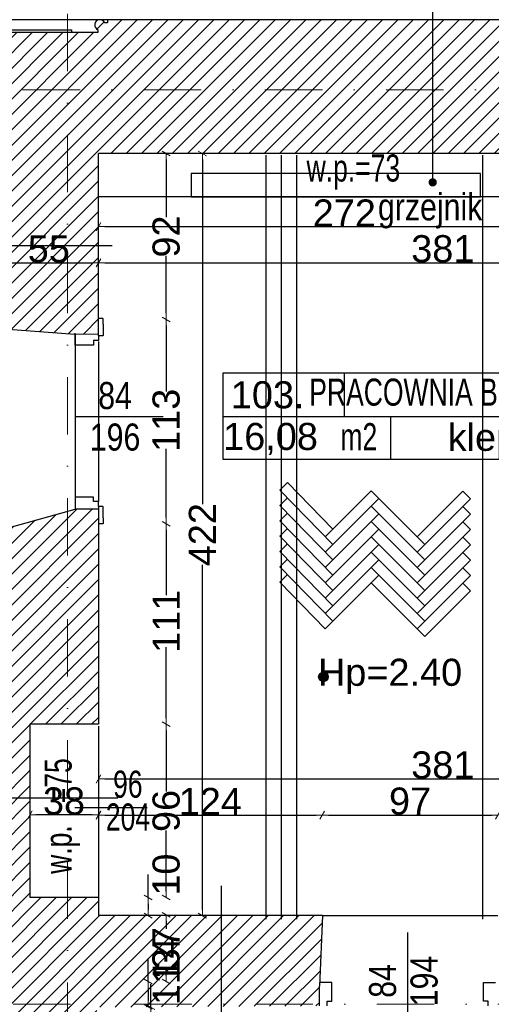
# Model space of a CAD drawing. Header units: millimetres. Extents: x 75999 to 132160, y -108895 to -89040.
# Tile 58 of 61: x 113698 to 116307, y -98484 to -93032. Entities that reach past the tile are written whole.
import ezdxf

# ---------------------------------------------------------------- set-up
doc = ezdxf.new("R2010")
doc.units = ezdxf.units.MM
doc.header["$MEASUREMENT"] = 0
doc.linetypes.add('Dot & Dashed', pattern=[670.277762, 317.5, -176.388889, 0, -176.388874])
for name, color, linetype in [('A-DRZWI', 7, 'Continuous'), ('A-OPISY-2', 7, 'Continuous'), ('A-OPISY-3', 7, 'Continuous'), ('A-WYSOKOSCI', 7, 'Continuous'), ('belki nad', 7, 'Continuous'), ('CO TO JEST', 7, 'Continuous'), ('DIM MALY', 7, 'Continuous'), ('Drawing & Figure', 7, 'Continuous'), ('DRZWI', 7, 'Continuous'), ('linia nadproza', 7, 'Continuous'), ('Nowe_00 ZMIANY', 7, 'Continuous'), ('Nowe_Annotation - Text', 7, 'Continuous'), ('Nowe_GRZEJNIK', 7, 'Continuous'), ('OKNO_DETAL', 7, 'Continuous'), ('opisy inne', 7, 'Continuous'), ('OSIE', 7, 'Continuous'), ('PARAPET', 7, 'Continuous'), ('podciagi', 7, 'Continuous'), ('POSADZKI', 7, 'Continuous'), ('SCIANY_KONSTR', 7, 'Continuous'), ('Structural - Bearing', 7, 'Continuous'), ('Structural - Grid', 7, 'Continuous')]:
    doc.layers.add(name, color=color, linetype=linetype)
doc.styles.add('STYL_AUTOMATYCZNY_1', font='arial.ttf')
doc.styles.add('STYL_AUTOMATYCZNY_2', font='arial.ttf')
doc.styles.add('STYL_AUTOMATYCZNY_4', font='arial.ttf', dxfattribs={"width": 0.8})
doc.styles.add('STYL_AUTOMATYCZNY_5', font='arial.ttf', dxfattribs={"width": 0.7})
doc.styles.add('STYL_AUTOMATYCZNY_7', font='arial.ttf', dxfattribs={"width": 0.8})
doc.dimstyles.new('STYL_AUTOMATYCZNY__3', dxfattribs={"dimtxt": 150, "dimasz": 34.231941, "dimexe": 0.18, "dimexo": 0.0625, "dimgap": 0, "dimtad": 1, "dimtih": 1, "dimtoh": 1, "dimdec": 0, "dimlfac": 0.1, "dimzin": 0, "dimdsep": 46, "dimtxsty": 'STYL_AUTOMATYCZNY_2', "dimblk": 'ARROWHEAD_2', "dimblk1": 'ARROWHEAD_2', "dimblk2": 'ARROWHEAD_2', "dimcen": 0.09, "dimse1": 1, "dimse2": 1, "dimclrd": 5, "dimclre": 5, "dimclrt": 1, "dimadec": 0, "dimazin": 0, "dimtfac": 1, "dimtdec": 4, "dimtmove": 0, "dimatfit": 3, "dimfxl": 0, "dimtolj": 1, "dimtzin": 0, "dimarcsym": 0})
doc.dimstyles.new('STYL_AUTOMATYCZNY__4', dxfattribs={"dimtxt": 150, "dimasz": 34.231941, "dimexe": 0.18, "dimexo": 0.0625, "dimgap": 0, "dimtad": 1, "dimdec": 0, "dimlfac": 0.1, "dimzin": 0, "dimdsep": 46, "dimtxsty": 'STYL_AUTOMATYCZNY_2', "dimblk": 'ARROWHEAD_2', "dimblk1": 'ARROWHEAD_2', "dimblk2": 'ARROWHEAD_2', "dimcen": 0.09, "dimse1": 1, "dimse2": 1, "dimclrd": 5, "dimclre": 5, "dimclrt": 1, "dimadec": 0, "dimazin": 0, "dimtfac": 1, "dimtdec": 4, "dimtmove": 0, "dimatfit": 3, "dimfxl": 0, "dimtolj": 1, "dimtzin": 0, "dimarcsym": 0})
doc.dimstyles.new('STYL_AUTOMATYCZNY__7', dxfattribs={"dimtxt": 0.18, "dimasz": 91.2, "dimexe": 0.18, "dimexo": 0.0625, "dimgap": 0, "dimtad": 0, "dimtih": 1, "dimtoh": 1, "dimdec": 4, "dimzin": 0, "dimdsep": 46, "dimcen": 0.09, "dimadec": 0, "dimazin": 0, "dimtfac": 1, "dimtdec": 4, "dimtmove": 0, "dimatfit": 3, "dimldrblk": 'ARROWHEAD_11', "dimfxl": 0, "dimtolj": 1, "dimtzin": 0, "dimarcsym": 0})
pattern_1 = [(45, (0, 0), (-42.426407, 42.426407), [])]

# ---------------------------------------------------------------- blocks, each defined once
blk = doc.blocks.new('ARROWHEAD_2')
at = {"color": 0, "linetype": 'Continuous', "lineweight": 0}
for p, q in [((0, 0), (-1, 0)), ((-0.38, -0.66), (0.38, 0.66))]:
    blk.add_line(p, q, dxfattribs=at)
blk = doc.blocks.new('*D26')
at = {"layer": 'Defpoints', "color": 0}
for p in [(116344.1, -97436), (115371.8, -97706), (116344.1, -97706)]:
    blk.add_point(p, dxfattribs=at)
at = {"layer": 'DIM MALY', "color": 5, "lineweight": -2}
blk.add_line((115406, -97436), (116309.9, -97436), dxfattribs=at)
at = {"layer": 'DIM MALY', "color": 5, "lineweight": -2, "xscale": 34.23194115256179, "yscale": 34.23194115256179, "zscale": 34.23194115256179, "rotation": 180}
blk.add_blockref('ARROWHEAD_2', (115371.8, -97436), dxfattribs=at)
at = {"layer": 'DIM MALY', "color": 5, "lineweight": -2, "xscale": 34.23194115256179, "yscale": 34.23194115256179, "zscale": 34.23194115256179}
blk.add_blockref('ARROWHEAD_2', (116344.1, -97436), dxfattribs=at)
at = {"layer": 'DIM MALY', "color": 1, "insert": (115857.7, -97359.4), "char_height": 150, "attachment_point": 5, "style": 'STYL_AUTOMATYCZNY_2'}
blk.add_mtext('\\A1;97', dxfattribs=at)
blk = doc.blocks.new('*D29')
at = {"layer": 'Defpoints', "color": 0}
for p in [(115371.8, -97436), (114134.1, -97606), (115371.8, -97706)]:
    blk.add_point(p, dxfattribs=at)
at = {"layer": 'DIM MALY', "color": 5, "lineweight": -2}
blk.add_line((114168.4, -97436), (115337.6, -97436), dxfattribs=at)
at = {"layer": 'DIM MALY', "color": 5, "lineweight": -2, "xscale": 34.23194115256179, "yscale": 34.23194115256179, "zscale": 34.23194115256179, "rotation": 180}
blk.add_blockref('ARROWHEAD_2', (114134.1, -97436), dxfattribs=at)
at = {"layer": 'DIM MALY', "color": 5, "lineweight": -2, "xscale": 34.23194115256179, "yscale": 34.23194115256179, "zscale": 34.23194115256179}
blk.add_blockref('ARROWHEAD_2', (115371.8, -97436), dxfattribs=at)
at = {"layer": 'DIM MALY', "color": 1, "insert": (114752.6, -97360.7), "char_height": 150, "attachment_point": 5, "style": 'STYL_AUTOMATYCZNY_2'}
blk.add_mtext('\\A1;124', dxfattribs=at)
blk = doc.blocks.new('*D30')
at = {"layer": 'Defpoints', "color": 0}
for p in [(116344.1, -97436), (115371.8, -97706), (116344.1, -97706)]:
    blk.add_point(p, dxfattribs=at)
at = {"layer": 'DIM MALY', "color": 5, "lineweight": -2}
blk.add_line((115406, -97436), (116309.9, -97436), dxfattribs=at)
at = {"layer": 'DIM MALY', "color": 5, "lineweight": -2, "xscale": 34.23194115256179, "yscale": 34.23194115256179, "zscale": 34.23194115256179, "rotation": 180}
blk.add_blockref('ARROWHEAD_2', (115371.8, -97436), dxfattribs=at)
at = {"layer": 'DIM MALY', "color": 5, "lineweight": -2, "xscale": 34.23194115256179, "yscale": 34.23194115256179, "zscale": 34.23194115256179}
blk.add_blockref('ARROWHEAD_2', (116344.1, -97436), dxfattribs=at)
at = {"layer": 'DIM MALY', "color": 1, "insert": (115857.7, -97359.4), "char_height": 150, "attachment_point": 5, "style": 'STYL_AUTOMATYCZNY_2'}
blk.add_mtext('\\A1;97', dxfattribs=at)
blk = doc.blocks.new('*D33')
at = {"layer": 'Defpoints', "color": 0}
for p in [(114247, -97892.9), (114359.7, -97992.8), (114408.7, -97992.8)]:
    blk.add_point(p, dxfattribs=at)
at = {"layer": 'DIM MALY', "color": 5, "lineweight": -2}
for p, q in [((114408.7, -97892.9), (114408.7, -97765.7)), ((114408.7, -97927.1), (114408.7, -97958.6))]:
    blk.add_line(p, q, dxfattribs=at)
at = {"layer": 'DIM MALY', "color": 5, "lineweight": -2, "xscale": 34.23194115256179, "yscale": 34.23194115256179, "zscale": 34.23194115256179}
for p, rotation in [((114408.7, -97892.9), 90), ((114408.7, -97992.8), 270)]:
    blk.add_blockref('ARROWHEAD_2', p, dxfattribs=dict(at, rotation=rotation))
at = {"layer": 'DIM MALY', "color": 1, "insert": (114508.8, -97765.7), "char_height": 150, "attachment_point": 5, "rotation": 90, "style": 'STYL_AUTOMATYCZNY_2'}
blk.add_mtext('\\A1;10', dxfattribs=at)
blk = doc.blocks.new('*D34')
at = {"layer": 'Defpoints', "color": 0}
for p in [(114249.7, -96932.9), (114508.8, -96932.9), (114359.7, -97892.9)]:
    blk.add_point(p, dxfattribs=at)
at = {"layer": 'DIM MALY', "color": 5, "lineweight": -2}
for p, q in [((114508.8, -96967.1), (114508.8, -97305.7)), ((114508.8, -97858.6), (114508.8, -97520.5))]:
    blk.add_line(p, q, dxfattribs=at)
at = {"layer": 'DIM MALY', "color": 5, "lineweight": -2, "xscale": 34.23194115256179, "yscale": 34.23194115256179, "zscale": 34.23194115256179}
for p, rotation in [((114508.8, -96932.9), 90), ((114508.8, -97892.9), 270)]:
    blk.add_blockref('ARROWHEAD_2', p, dxfattribs=dict(at, rotation=rotation))
at = {"layer": 'DIM MALY', "color": 1, "insert": (114508.8, -97413.1), "char_height": 150, "attachment_point": 5, "rotation": 90, "style": 'STYL_AUTOMATYCZNY_2'}
blk.add_mtext('\\A1;96', dxfattribs=at)
blk = doc.blocks.new('*D35')
at = {"layer": 'Defpoints', "color": 0}
for p in [(113753.4, -97435.3), (113753.4, -97540.5), (114133.4, -97635.3)]:
    blk.add_point(p, dxfattribs=at)
at = {"layer": 'DIM MALY', "color": 5, "lineweight": -2}
blk.add_line((114099.2, -97435.3), (113787.7, -97435.3), dxfattribs=at)
at = {"layer": 'DIM MALY', "color": 5, "lineweight": -2, "xscale": 34.23194115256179, "yscale": 34.23194115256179, "zscale": 34.23194115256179, "rotation": 180}
blk.add_blockref('ARROWHEAD_2', (113753.4, -97435.3), dxfattribs=at)
at = {"layer": 'DIM MALY', "color": 5, "lineweight": -2, "xscale": 34.23194115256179, "yscale": 34.23194115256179, "zscale": 34.23194115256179}
blk.add_blockref('ARROWHEAD_2', (114133.4, -97435.3), dxfattribs=at)
at = {"layer": 'DIM MALY', "color": 1, "insert": (113943.2, -97358.7), "char_height": 150, "attachment_point": 5, "style": 'STYL_AUTOMATYCZNY_2'}
blk.add_mtext('\\A1;38', dxfattribs=at)
blk = doc.blocks.new('*D41')
at = {"layer": 'Defpoints', "color": 0}
for p in [(114676.7, -97987.6), (114508.2, -98357.6), (114834.7, -98357.6)]:
    blk.add_point(p, dxfattribs=at)
at = {"layer": 'DIM MALY', "color": 5, "lineweight": -2}
for p, q in [((114508.2, -98021.8), (114508.2, -98065.4)), ((114508.2, -98323.3), (114508.2, -98280.2))]:
    blk.add_line(p, q, dxfattribs=at)
at = {"layer": 'DIM MALY', "color": 5, "lineweight": -2, "xscale": 34.23194115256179, "yscale": 34.23194115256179, "zscale": 34.23194115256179}
for p, rotation in [((114508.2, -97987.6), 90), ((114508.2, -98357.6), 270)]:
    blk.add_blockref('ARROWHEAD_2', p, dxfattribs=dict(at, rotation=rotation))
at = {"layer": 'DIM MALY', "color": 1, "insert": (114508.2, -98172.8), "char_height": 150, "attachment_point": 5, "rotation": 90, "style": 'STYL_AUTOMATYCZNY_2'}
blk.add_mtext('\\A1;37', dxfattribs=at)
blk = doc.blocks.new('*D42')
at = {"layer": 'Defpoints', "color": 0}
for p in [(114937.5, -98357.6), (114408.6, -98497.6), (114613.7, -98497.6)]:
    blk.add_point(p, dxfattribs=at)
at = {"layer": 'DIM MALY', "color": 5, "lineweight": -2}
for p, q in [((114408.6, -98357.6), (114408.6, -98230.4)), ((114408.6, -98391.8), (114408.6, -98463.3))]:
    blk.add_line(p, q, dxfattribs=at)
at = {"layer": 'DIM MALY', "color": 5, "lineweight": -2, "xscale": 34.23194115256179, "yscale": 34.23194115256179, "zscale": 34.23194115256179}
for p, rotation in [((114408.6, -98357.6), 90), ((114408.6, -98497.6), 270)]:
    blk.add_blockref('ARROWHEAD_2', p, dxfattribs=dict(at, rotation=rotation))
at = {"layer": 'DIM MALY', "color": 1, "insert": (114508.7, -98230.4), "char_height": 150, "attachment_point": 5, "rotation": 90, "style": 'STYL_AUTOMATYCZNY_2'}
blk.add_mtext('\\A1;14', dxfattribs=at)
blk = doc.blocks.new('*D50')
at = {"layer": 'Defpoints', "color": 0}
for p in [(114445.1, -98498.8), (114422.8, -98608.8), (114445.1, -98608.8)]:
    blk.add_point(p, dxfattribs=at)
at = {"layer": 'DIM MALY', "color": 5, "lineweight": -2}
for p, q in [((114422.8, -98498.8), (114422.8, -98371.6)), ((114422.8, -98533), (114422.8, -98574.5))]:
    blk.add_line(p, q, dxfattribs=at)
at = {"layer": 'DIM MALY', "color": 5, "lineweight": -2, "xscale": 34.23194115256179, "yscale": 34.23194115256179, "zscale": 34.23194115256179}
for p, rotation in [((114422.8, -98498.8), 90), ((114422.8, -98608.8), 270)]:
    blk.add_blockref('ARROWHEAD_2', p, dxfattribs=dict(at, rotation=rotation))
at = {"layer": 'DIM MALY', "color": 1, "insert": (114508.7, -98371.6), "char_height": 150, "attachment_point": 5, "rotation": 90, "style": 'STYL_AUTOMATYCZNY_2'}
blk.add_mtext('\\A1;11', dxfattribs=at)
blk = doc.blocks.new('*D248')
at = {"layer": 'Defpoints', "color": 0}
for p in [(114134.1, -93788), (116854.5, -93788), (116854.5, -94177.9)]:
    blk.add_point(p, dxfattribs=at)
at = {"layer": 'DIM MALY', "color": 5, "lineweight": -2}
blk.add_line((114168.4, -94177.9), (116820.2, -94177.9), dxfattribs=at)
at = {"layer": 'DIM MALY', "color": 5, "lineweight": -2, "xscale": 34.23194115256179, "yscale": 34.23194115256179, "zscale": 34.23194115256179, "rotation": 180}
blk.add_blockref('ARROWHEAD_2', (114134.1, -94177.9), dxfattribs=at)
at = {"layer": 'DIM MALY', "color": 5, "lineweight": -2, "xscale": 34.23194115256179, "yscale": 34.23194115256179, "zscale": 34.23194115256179}
blk.add_blockref('ARROWHEAD_2', (116854.5, -94177.9), dxfattribs=at)
at = {"layer": 'DIM MALY', "color": 1, "insert": (115493.9, -94102.5), "char_height": 150, "attachment_point": 5, "style": 'STYL_AUTOMATYCZNY_2'}
blk.add_mtext('\\A1;272', dxfattribs=at)
blk = doc.blocks.new('*D254')
at = {"layer": 'Defpoints', "color": 0}
for p in [(113584.1, -93782.9), (114134.1, -93772.9), (114134.1, -94377.9)]:
    blk.add_point(p, dxfattribs=at)
at = {"layer": 'DIM MALY', "color": 5, "lineweight": -2}
blk.add_line((113618.4, -94377.9), (114099.9, -94377.9), dxfattribs=at)
at = {"layer": 'DIM MALY', "color": 5, "lineweight": -2, "xscale": 34.23194115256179, "yscale": 34.23194115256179, "zscale": 34.23194115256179, "rotation": 180}
blk.add_blockref('ARROWHEAD_2', (113584.1, -94377.9), dxfattribs=at)
at = {"layer": 'DIM MALY', "color": 5, "lineweight": -2, "xscale": 34.23194115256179, "yscale": 34.23194115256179, "zscale": 34.23194115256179}
blk.add_blockref('ARROWHEAD_2', (114134.1, -94377.9), dxfattribs=at)
at = {"layer": 'DIM MALY', "color": 1, "insert": (113858.9, -94301.6), "char_height": 150, "attachment_point": 5, "style": 'STYL_AUTOMATYCZNY_2'}
blk.add_mtext('\\A1;55', dxfattribs=at)
blk = doc.blocks.new('*D255')
at = {"layer": 'Defpoints', "color": 0}
for p in [(113584.1, -93782.9), (114134.1, -93772.9), (114134.1, -94377.9)]:
    blk.add_point(p, dxfattribs=at)
at = {"layer": 'DIM MALY', "color": 5, "lineweight": -2}
blk.add_line((113618.4, -94377.9), (114099.9, -94377.9), dxfattribs=at)
at = {"layer": 'DIM MALY', "color": 5, "lineweight": -2, "xscale": 34.23194115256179, "yscale": 34.23194115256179, "zscale": 34.23194115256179, "rotation": 180}
blk.add_blockref('ARROWHEAD_2', (113584.1, -94377.9), dxfattribs=at)
at = {"layer": 'DIM MALY', "color": 5, "lineweight": -2, "xscale": 34.23194115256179, "yscale": 34.23194115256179, "zscale": 34.23194115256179}
blk.add_blockref('ARROWHEAD_2', (114134.1, -94377.9), dxfattribs=at)
at = {"layer": 'DIM MALY', "color": 1, "insert": (113858.9, -94301.6), "char_height": 150, "attachment_point": 5, "style": 'STYL_AUTOMATYCZNY_2'}
blk.add_mtext('\\A1;55', dxfattribs=at)
blk = doc.blocks.new('*D256')
at = {"layer": 'Defpoints', "color": 0}
for p in [(117944.1, -93671), (114134.1, -93772.9), (117944.1, -94377.9)]:
    blk.add_point(p, dxfattribs=at)
at = {"layer": 'DIM MALY', "color": 5, "lineweight": -2}
blk.add_line((114168.4, -94377.9), (117909.9, -94377.9), dxfattribs=at)
at = {"layer": 'DIM MALY', "color": 5, "lineweight": -2, "xscale": 34.23194115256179, "yscale": 34.23194115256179, "zscale": 34.23194115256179, "rotation": 180}
blk.add_blockref('ARROWHEAD_2', (114134.1, -94377.9), dxfattribs=at)
at = {"layer": 'DIM MALY', "color": 5, "lineweight": -2, "xscale": 34.23194115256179, "yscale": 34.23194115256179, "zscale": 34.23194115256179}
blk.add_blockref('ARROWHEAD_2', (117944.1, -94377.9), dxfattribs=at)
at = {"layer": 'DIM MALY', "color": 1, "insert": (116038.8, -94301.2), "char_height": 150, "attachment_point": 5, "style": 'STYL_AUTOMATYCZNY_2'}
blk.add_mtext('\\A1;381', dxfattribs=at)
blk = doc.blocks.new('*D344')
at = {"layer": 'Defpoints', "color": 0}
for p in [(117944.1, -97236), (114134.1, -97341), (117944.1, -97341)]:
    blk.add_point(p, dxfattribs=at)
at = {"layer": 'DIM MALY', "color": 5, "lineweight": -2}
blk.add_line((114168.4, -97236), (117909.9, -97236), dxfattribs=at)
at = {"layer": 'DIM MALY', "color": 5, "lineweight": -2, "xscale": 34.23194115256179, "yscale": 34.23194115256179, "zscale": 34.23194115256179, "rotation": 180}
blk.add_blockref('ARROWHEAD_2', (114134.1, -97236), dxfattribs=at)
at = {"layer": 'DIM MALY', "color": 5, "lineweight": -2, "xscale": 34.23194115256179, "yscale": 34.23194115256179, "zscale": 34.23194115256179}
blk.add_blockref('ARROWHEAD_2', (117944.1, -97236), dxfattribs=at)
at = {"layer": 'DIM MALY', "color": 1, "insert": (116038.8, -97159.4), "char_height": 150, "attachment_point": 5, "style": 'STYL_AUTOMATYCZNY_2'}
blk.add_mtext('\\A1;381', dxfattribs=at)
blk = doc.blocks.new('*D378')
at = {"layer": 'Defpoints', "color": 0}
for p in [(118544.1, -91645.4), (118544.1, -93063.4), (87564.1, -93467.4)]:
    blk.add_point(p, dxfattribs=at)
at = {"layer": 'DIM MALY', "color": 5, "lineweight": -2}
blk.add_line((87598.4, -91645.4), (118509.9, -91645.4), dxfattribs=at)
at = {"layer": 'DIM MALY', "color": 5, "lineweight": -2, "xscale": 34.23194115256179, "yscale": 34.23194115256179, "zscale": 34.23194115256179, "rotation": 180}
blk.add_blockref('ARROWHEAD_2', (87564.1, -91645.4), dxfattribs=at)
at = {"layer": 'DIM MALY', "color": 5, "lineweight": -2, "xscale": 34.23194115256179, "yscale": 34.23194115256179, "zscale": 34.23194115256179}
blk.add_blockref('ARROWHEAD_2', (118544.1, -91645.4), dxfattribs=at)
at = {"layer": 'DIM MALY', "color": 1, "insert": (103054.1, -91568.7), "char_height": 150, "attachment_point": 5, "style": 'STYL_AUTOMATYCZNY_2'}
blk.add_mtext('\\A1;3098', dxfattribs=at)
blk = doc.blocks.new('*D397')
at = {"layer": 'Defpoints', "color": 0}
for p in [(114249.7, -96932.9), (114508.8, -96932.9), (114359.7, -97892.9)]:
    blk.add_point(p, dxfattribs=at)
at = {"layer": 'DIM MALY', "color": 5, "lineweight": -2}
for p, q in [((114508.8, -96967.1), (114508.8, -97305.7)), ((114508.8, -97858.6), (114508.8, -97520.5))]:
    blk.add_line(p, q, dxfattribs=at)
at = {"layer": 'DIM MALY', "color": 5, "lineweight": -2, "xscale": 34.23194115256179, "yscale": 34.23194115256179, "zscale": 34.23194115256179}
for p, rotation in [((114508.8, -96932.9), 90), ((114508.8, -97892.9), 270)]:
    blk.add_blockref('ARROWHEAD_2', p, dxfattribs=dict(at, rotation=rotation))
at = {"layer": 'DIM MALY', "color": 1, "insert": (114508.8, -97413.1), "char_height": 150, "attachment_point": 5, "rotation": 90, "style": 'STYL_AUTOMATYCZNY_2'}
blk.add_mtext('\\A1;96', dxfattribs=at)
blk = doc.blocks.new('*D398')
at = {"layer": 'Defpoints', "color": 0}
for p in [(114134.1, -95822.8), (114508.8, -95822.8), (114249.7, -96932.9)]:
    blk.add_point(p, dxfattribs=at)
at = {"layer": 'DIM MALY', "color": 5, "lineweight": -2}
for p, q in [((114508.8, -95857), (114508.8, -96218.8)), ((114508.8, -96898.6), (114508.8, -96507.1))]:
    blk.add_line(p, q, dxfattribs=at)
at = {"layer": 'DIM MALY', "color": 5, "lineweight": -2, "xscale": 34.23194115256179, "yscale": 34.23194115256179, "zscale": 34.23194115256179}
for p, rotation in [((114508.8, -95822.8), 90), ((114508.8, -96932.9), 270)]:
    blk.add_blockref('ARROWHEAD_2', p, dxfattribs=dict(at, rotation=rotation))
at = {"layer": 'DIM MALY', "color": 1, "insert": (114508.8, -96362.9), "char_height": 150, "attachment_point": 5, "rotation": 90, "style": 'STYL_AUTOMATYCZNY_2'}
blk.add_mtext('\\A1;111', dxfattribs=at)
blk = doc.blocks.new('*D399')
at = {"layer": 'Defpoints', "color": 0}
for p in [(114249.7, -96932.9), (114508.8, -96932.9), (114359.7, -97892.9)]:
    blk.add_point(p, dxfattribs=at)
at = {"layer": 'DIM MALY', "color": 5, "lineweight": -2}
for p, q in [((114508.8, -96967.1), (114508.8, -97305.7)), ((114508.8, -97858.6), (114508.8, -97520.5))]:
    blk.add_line(p, q, dxfattribs=at)
at = {"layer": 'DIM MALY', "color": 5, "lineweight": -2, "xscale": 34.23194115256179, "yscale": 34.23194115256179, "zscale": 34.23194115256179}
for p, rotation in [((114508.8, -96932.9), 90), ((114508.8, -97892.9), 270)]:
    blk.add_blockref('ARROWHEAD_2', p, dxfattribs=dict(at, rotation=rotation))
at = {"layer": 'DIM MALY', "color": 1, "insert": (114508.8, -97413.1), "char_height": 150, "attachment_point": 5, "rotation": 90, "style": 'STYL_AUTOMATYCZNY_2'}
blk.add_mtext('\\A1;96', dxfattribs=at)
blk = doc.blocks.new('*D400')
at = {"layer": 'Defpoints', "color": 0}
for p in [(114134.1, -95822.8), (114508.8, -95822.8), (114249.7, -96932.9)]:
    blk.add_point(p, dxfattribs=at)
at = {"layer": 'DIM MALY', "color": 5, "lineweight": -2}
for p, q in [((114508.8, -95857), (114508.8, -96218.8)), ((114508.8, -96898.6), (114508.8, -96507.1))]:
    blk.add_line(p, q, dxfattribs=at)
at = {"layer": 'DIM MALY', "color": 5, "lineweight": -2, "xscale": 34.23194115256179, "yscale": 34.23194115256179, "zscale": 34.23194115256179}
for p, rotation in [((114508.8, -95822.8), 90), ((114508.8, -96932.9), 270)]:
    blk.add_blockref('ARROWHEAD_2', p, dxfattribs=dict(at, rotation=rotation))
at = {"layer": 'DIM MALY', "color": 1, "insert": (114508.8, -96362.9), "char_height": 150, "attachment_point": 5, "rotation": 90, "style": 'STYL_AUTOMATYCZNY_2'}
blk.add_mtext('\\A1;111', dxfattribs=at)
blk = doc.blocks.new('*D401')
at = {"layer": 'Defpoints', "color": 0}
for p in [(114134.1, -94691.9), (114508.8, -94691.9), (114134.1, -95822.8)]:
    blk.add_point(p, dxfattribs=at)
at = {"layer": 'DIM MALY', "color": 5, "lineweight": -2}
for p, q in [((114508.8, -94726.1), (114508.8, -95091.5)), ((114508.8, -95788.6), (114508.8, -95408.8))]:
    blk.add_line(p, q, dxfattribs=at)
at = {"layer": 'DIM MALY', "color": 5, "lineweight": -2, "xscale": 34.23194115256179, "yscale": 34.23194115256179, "zscale": 34.23194115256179}
for p, rotation in [((114508.8, -94691.9), 90), ((114508.8, -95822.8), 270)]:
    blk.add_blockref('ARROWHEAD_2', p, dxfattribs=dict(at, rotation=rotation))
at = {"layer": 'DIM MALY', "color": 1, "insert": (114508.8, -95250.1), "char_height": 150, "attachment_point": 5, "rotation": 90, "style": 'STYL_AUTOMATYCZNY_2'}
blk.add_mtext('\\A1;113', dxfattribs=at)
blk = doc.blocks.new('*D402')
at = {"layer": 'Defpoints', "color": 0}
for p in [(114249.7, -96932.9), (114508.8, -96932.9), (114359.7, -97892.9)]:
    blk.add_point(p, dxfattribs=at)
at = {"layer": 'DIM MALY', "color": 5, "lineweight": -2}
for p, q in [((114508.8, -96967.1), (114508.8, -97305.7)), ((114508.8, -97858.6), (114508.8, -97520.5))]:
    blk.add_line(p, q, dxfattribs=at)
at = {"layer": 'DIM MALY', "color": 5, "lineweight": -2, "xscale": 34.23194115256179, "yscale": 34.23194115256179, "zscale": 34.23194115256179}
for p, rotation in [((114508.8, -96932.9), 90), ((114508.8, -97892.9), 270)]:
    blk.add_blockref('ARROWHEAD_2', p, dxfattribs=dict(at, rotation=rotation))
at = {"layer": 'DIM MALY', "color": 1, "insert": (114508.8, -97413.1), "char_height": 150, "attachment_point": 5, "rotation": 90, "style": 'STYL_AUTOMATYCZNY_2'}
blk.add_mtext('\\A1;96', dxfattribs=at)
blk = doc.blocks.new('*D403')
at = {"layer": 'Defpoints', "color": 0}
for p in [(114134.1, -95822.8), (114508.8, -95822.8), (114249.7, -96932.9)]:
    blk.add_point(p, dxfattribs=at)
at = {"layer": 'DIM MALY', "color": 5, "lineweight": -2}
for p, q in [((114508.8, -95857), (114508.8, -96218.8)), ((114508.8, -96898.6), (114508.8, -96507.1))]:
    blk.add_line(p, q, dxfattribs=at)
at = {"layer": 'DIM MALY', "color": 5, "lineweight": -2, "xscale": 34.23194115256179, "yscale": 34.23194115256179, "zscale": 34.23194115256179}
for p, rotation in [((114508.8, -95822.8), 90), ((114508.8, -96932.9), 270)]:
    blk.add_blockref('ARROWHEAD_2', p, dxfattribs=dict(at, rotation=rotation))
at = {"layer": 'DIM MALY', "color": 1, "insert": (114508.8, -96362.9), "char_height": 150, "attachment_point": 5, "rotation": 90, "style": 'STYL_AUTOMATYCZNY_2'}
blk.add_mtext('\\A1;111', dxfattribs=at)
blk = doc.blocks.new('*D404')
at = {"layer": 'Defpoints', "color": 0}
for p in [(114134.1, -94691.9), (114508.8, -94691.9), (114134.1, -95822.8)]:
    blk.add_point(p, dxfattribs=at)
at = {"layer": 'DIM MALY', "color": 5, "lineweight": -2}
for p, q in [((114508.8, -94726.1), (114508.8, -95091.5)), ((114508.8, -95788.6), (114508.8, -95408.8))]:
    blk.add_line(p, q, dxfattribs=at)
at = {"layer": 'DIM MALY', "color": 5, "lineweight": -2, "xscale": 34.23194115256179, "yscale": 34.23194115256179, "zscale": 34.23194115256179}
for p, rotation in [((114508.8, -94691.9), 90), ((114508.8, -95822.8), 270)]:
    blk.add_blockref('ARROWHEAD_2', p, dxfattribs=dict(at, rotation=rotation))
at = {"layer": 'DIM MALY', "color": 1, "insert": (114508.8, -95250.1), "char_height": 150, "attachment_point": 5, "rotation": 90, "style": 'STYL_AUTOMATYCZNY_2'}
blk.add_mtext('\\A1;113', dxfattribs=at)
blk = doc.blocks.new('*D405')
at = {"layer": 'Defpoints', "color": 0}
for p in [(114405.1, -93772.9), (114508.8, -93772.9), (114134.1, -94691.9)]:
    blk.add_point(p, dxfattribs=at)
at = {"layer": 'DIM MALY', "color": 5, "lineweight": -2}
for p, q in [((114508.8, -93807.1), (114508.8, -94126)), ((114508.8, -94657.7), (114508.8, -94339.3))]:
    blk.add_line(p, q, dxfattribs=at)
at = {"layer": 'DIM MALY', "color": 5, "lineweight": -2, "xscale": 34.23194115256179, "yscale": 34.23194115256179, "zscale": 34.23194115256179}
for p, rotation in [((114508.8, -93772.9), 90), ((114508.8, -94691.9), 270)]:
    blk.add_blockref('ARROWHEAD_2', p, dxfattribs=dict(at, rotation=rotation))
at = {"layer": 'DIM MALY', "color": 1, "insert": (114508.8, -94232.6), "char_height": 150, "attachment_point": 5, "rotation": 90, "style": 'STYL_AUTOMATYCZNY_2'}
blk.add_mtext('\\A1;92', dxfattribs=at)
blk = doc.blocks.new('*D406')
at = {"layer": 'Defpoints', "color": 0}
for p in [(114708.7, -93772.9), (114813.7, -93772.9), (114813.7, -97992.8)]:
    blk.add_point(p, dxfattribs=at)
at = {"layer": 'DIM MALY', "color": 5, "lineweight": -2}
for p, q in [((114708.7, -93807.1), (114708.7, -95715.3)), ((114708.7, -97958.6), (114708.7, -96051.2))]:
    blk.add_line(p, q, dxfattribs=at)
at = {"layer": 'DIM MALY', "color": 5, "lineweight": -2, "xscale": 34.23194115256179, "yscale": 34.23194115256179, "zscale": 34.23194115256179}
for p, rotation in [((114708.7, -93772.9), 90), ((114708.7, -97992.8), 270)]:
    blk.add_blockref('ARROWHEAD_2', p, dxfattribs=dict(at, rotation=rotation))
at = {"layer": 'DIM MALY', "color": 1, "insert": (114708.7, -95883.2), "char_height": 150, "attachment_point": 5, "rotation": 90, "style": 'STYL_AUTOMATYCZNY_2'}
blk.add_mtext('\\A1;422', dxfattribs=at)
blk = doc.blocks.new('ARROWHEAD_11')
at = {"color": 0, "linetype": 'Continuous', "lineweight": 0}
blk.add_line((0, 0), (-1, 0), dxfattribs=at)
at = {"color": 0, "linetype": 'Continuous', "lineweight": 0, "const_width": 0.25, "flags": 128}
blk.add_lwpolyline([(-0.125, 0, 1), (0.125, 0, 1)], format="xyb", close=True, dxfattribs=at)

msp = doc.modelspace()

# ---------------------------------------------------------------- hatches: boundary and pattern name
at = {"layer": 'A-WYSOKOSCI'}
msp.add_hatch(color=256, dxfattribs=at).paths.add_polyline_path([(115405.3, -96670.3, 1), (115351.9, -96670.3, 1)])
at = {"layer": 'Drawing & Figure'}
h = msp.add_hatch(dxfattribs=at)
h.set_pattern_fill('Common_Brick_0001', color=256, style=0, pattern_type=2)
h.set_pattern_definition(pattern_1)
h.paths.add_polyline_path([(111046, -93395.1), (111146.6, -93782.9), (113419.1, -93782.9), (113509.1, -93782.9), (113584.1, -93782.9), (113584.8, -94282.9), (113585.3, -94742), (114003.7, -94772.7), (114004.1, -94767.7), (114004.1, -94772.7), (114134.1, -94771.9), (114134.1, -94722), (114134.1, -94282.9), (114134.1, -93772.9), (116851.8, -93772.9), (116854.5, -93772.9), (116957.1, -93389), (116957.1, -93382.6), (116957.1, -93252.6), (116943.7, -93132.6), (116934.2, -93132.6, -0.383982), (116898.7, -93097.2), (116886.4, -93097.2), (116886.4, -93082.2, 1.205804), (116838.5, -93050), (116823.7, -93050), (116823.7, -93032.6), (116741.1, -93032.6), (114266.5, -93032.6), (114183.8, -93032.6), (114183.8, -93050), (114169.1, -93050, 0.263086), (114146.1, -93032.6), (114138.2, -93032.6, 0.761796), (114130.6, -93088.6), (114130.6, -93103.5), (113683.8, -93103.5), (113237.1, -93103.5), (113237.1, -93088.6, 0.761796), (113229.5, -93032.6), (113221.6, -93032.6, 0.263086), (113198.6, -93050), (113183.8, -93050), (113183.8, -93032.6), (111262, -93032.6), (111179.3, -93032.6), (111179.3, -93050), (111164.5, -93050, 1.205804), (111116.7, -93082.2), (111116.7, -93097.2), (111104.3, -93097.2, -0.383982), (111068.9, -93132.6), (111059.3, -93132.6), (111046, -93252.6)])
h = msp.add_hatch(dxfattribs=at)
h.set_pattern_fill('Common_Brick_0001', color=256, style=0, pattern_type=2)
h.set_pattern_definition(pattern_1)
h.paths.add_polyline_path([(107002, -98581.8, 0.420514), (107052, -98632.9), (108086.6, -98629.3), (113084.1, -98612.3), (113633, -98610.4), (114124, -98608.8), (114124.1, -98500), (114125.5, -98500), (114813.7, -98495.8), (115356.2, -98492.6), (115356.2, -98382.9), (115357, -98362.8), (115372.7, -97992.8), (115059.1, -97992.8), (114813.7, -97992.8), (114134.1, -97992.8), (114134.1, -97892.9), (113754.1, -97892.9), (113754.1, -97341), (113754.1, -96932.9), (114134.1, -96932.9), (114134.1, -95797.3), (114134.1, -95742.8), (114004.1, -95742.1), (113586.7, -95858.2), (113588.5, -97341), (113589.1, -97902.7), (113084.1, -97903.6), (113039.1, -97903.7), (113039.1, -97903.9), (113039.1, -98183.7), (112899.1, -98183.7), (112899.1, -97903.9), (109246.8, -97910.1), (109246.8, -97909.8), (108086.6, -97911.7), (107534.3, -97912.6), (107543.3, -97341), (107569.6, -95662.9), (107159.6, -95652.5), (107159.6, -95653.3), (107029.6, -95683.1), (107029.4, -95683.1), (107018, -96942.8), (107460, -96942.9), (107460, -97341), (107460, -97912.8), (107009.2, -97912.7)])

# ---------------------------------------------------------------- linework, layer by layer
at = {"layer": 'A-DRZWI'}
for p, q in [((114490.9, -95231.9), (114009.9, -95231.9)), ((115844.1, -98085.8), (115844.1, -98536.7))]:
    msp.add_line(p, q, dxfattribs=at)
at = {"layer": 'A-OPISY-3'}
for p, q in [((115492.7, -94987.2), (115492.7, -95227.2)), ((114823.6, -95229), (117284.5, -95229)), ((115749.5, -95227.2), (115749.5, -95467.2))]:
    msp.add_line(p, q, dxfattribs=at)
msp.add_lwpolyline([(114823.9, -95467.2), (114823.9, -94987.2), (117284.5, -94987.2), (117284.5, -95467.2)], close=True, dxfattribs=at)
at = {"layer": 'A-WYSOKOSCI'}
msp.add_circle((115378.6, -96670.3), 26.7, dxfattribs=at)
at = {"layer": 'belki nad'}
for p, q in [((115059.1, -93782.9), (115059.1, -98012.9)), ((115229.1, -93782.9), (115229.1, -98012.9)), ((116259.1, -93782.9), (116259.1, -98012.9))]:
    msp.add_line(p, q, dxfattribs=at)
at = {"layer": 'CO TO JEST'}
msp.add_line((116759.6, -94012.9), (114134.1, -94012.9), dxfattribs=at)
at = {"layer": 'DIM MALY'}
for p, q in [((113509.1, -94282.9), (114210.1, -94282.9)), ((113371, -97341), (114240.5, -97341)), ((114813.7, -98629.4), (114813.7, -97826.8))]:
    msp.add_line(p, q, dxfattribs=at)
at = {"layer": 'DRZWI'}
for p, q in [((114134.1, -94782.5), (114134.1, -94686.9)), ((114134.1, -95727.2), (114134.1, -95822.8))]:
    msp.add_line(p, q, dxfattribs=at)
for points in [[(114160.3, -94718.6), (114160.3, -94690.9, 0.414334), (114156.3, -94686.9), (114134.1, -94686.9)], [(114160.3, -94718.6), (114160.3, -94778.5, -0.414334), (114156.3, -94782.5), (114134.1, -94782.5)], [(114160.3, -95791.1), (114160.3, -95731.2, 0.414334), (114156.3, -95727.2), (114134.1, -95727.2)], [(114160.3, -95791.1), (114160.3, -95818.8, -0.414334), (114156.3, -95822.8), (114134.1, -95822.8)]]:
    msp.add_lwpolyline(points, format="xyb", dxfattribs=at)
for points in [[(114134.2, -94782.5), (114134.1, -94809.1), (114107.1, -94809.1), (114107.1, -94834.9), (114004.1, -94834.9), (114004.1, -94767.7)], [(114134.2, -95727.2), (114134.1, -95700.6), (114107.1, -95700.6), (114107.1, -95674.9), (114004.1, -95674.9), (114004.1, -95742.1)], [(115398.2, -98492.8), (115398.2, -98465.8), (115424, -98465.8), (115424, -98362.8), (115356.8, -98362.8)], [(116289.9, -98492.8), (116289.9, -98465.8), (116264.1, -98465.8), (116264.1, -98362.8), (116331.3, -98362.8)]]:
    msp.add_lwpolyline(points, dxfattribs=at)
at = {"layer": 'linia nadproza'}
for p, q in [((114134.1, -96942.9), (114134.1, -97892.9)), ((115371.8, -97992.8), (116344.1, -97992.8))]:
    msp.add_line(p, q, dxfattribs=at)
at = {"layer": 'Nowe_GRZEJNIK'}
msp.add_lwpolyline([(114646.9, -94012.9), (116246.9, -94012.9), (116246.9, -93882.9), (114646.9, -93882.9)], close=True, dxfattribs=at)
at = {"layer": 'OKNO_DETAL'}
msp.add_line((114183.8, -93032.6), (113183.8, -93032.6), dxfattribs=at)
at = {"layer": 'OSIE'}
msp.add_line((115144.1, -93782.9), (115144.1, -98012.9), dxfattribs=at)
at = {"layer": 'PARAPET'}
msp.add_line((114402.8, -97395.5), (114003.5, -97395.5), dxfattribs=at)
at = {"layer": 'podciagi'}
msp.add_line((114134.1, -94814.1), (114134.1, -95700.6), dxfattribs=at)
at = {"layer": 'POSADZKI'}
for p, q in [((115137.1, -95637.4), (115179.5, -95595)), ((115430.6, -95852.7), (115179.5, -95595)), ((115430.6, -95937.6), (115137.1, -95637.4)), ((115388.2, -95895.2), (115642.8, -95640.6)), ((115939.8, -95937.6), (115642.8, -95640.6)), ((115897.3, -95895.2), (116150.5, -95642)), ((116192.9, -95684.4), (116150.5, -95642)), ((115137.1, -95722.2), (115179.5, -95679.8)), ((115430.6, -96022.4), (115137.1, -95722.2)), ((115388.2, -95980), (115685.2, -95683)), ((115642.8, -95725.5), (115685.2, -95683)), ((115939.8, -96022.4), (115642.8, -95725.5)), ((115897.3, -95980), (116192.9, -95684.4)), ((115137.1, -95807.1), (115179.5, -95764.7)), ((115388.2, -96064.9), (115685.2, -95767.9)), ((115897.3, -96064.9), (116192.9, -95769.3)), ((116192.9, -95769.3), (116150.5, -95726.8)), ((115430.6, -96107.3), (115137.1, -95807.1)), ((115939.8, -96107.3), (115642.8, -95810.3)), ((116192.9, -95854.1), (116150.5, -95811.7)), ((115137.1, -95891.9), (115179.5, -95849.5)), ((115388.2, -96149.7), (115685.2, -95852.7)), ((115897.3, -96149.7), (116192.9, -95854.1)), ((115430.6, -96192.2), (115137.1, -95891.9)), ((115137.1, -95976.8), (115179.5, -95934.4)), ((115388.2, -96234.6), (115685.2, -95937.6)), ((115939.8, -96192.2), (115642.8, -95895.2)), ((115897.3, -96234.6), (116192.9, -95939)), ((116192.9, -95939), (116150.5, -95896.5)), ((115430.6, -96277), (115137.1, -95976.8)), ((115939.8, -96277), (115642.8, -95980)), ((116192.9, -96023.8), (116150.5, -95981.4)), ((115137.1, -96061.6), (115179.5, -96019.2)), ((115388.2, -96319.4), (115685.2, -96022.4)), ((115897.3, -96319.4), (116192.9, -96023.8)), ((115430.6, -96361.9), (115137.1, -96061.6)), ((115137.1, -96146.5), (115179.5, -96104.1)), ((115388.2, -96404.3), (115685.2, -96107.3)), ((115939.8, -96361.9), (115642.8, -96064.9)), ((115685.2, -96107.3), (115642.8, -96064.9)), ((116192.9, -96108.7), (116150.5, -96066.2)), ((115388.2, -96404.3), (115137.1, -96146.5)), ((115939.8, -96446.7), (115642.8, -96149.7)), ((115897.3, -96404.3), (116192.9, -96108.7)), ((116192.9, -96193.5), (116150.5, -96151.1)), ((115939.8, -96446.7), (116192.9, -96193.5))]:
    msp.add_line(p, q, dxfattribs=at)
at = {"layer": 'SCIANY_KONSTR'}
for p, q in [((114004.1, -94772.7), (114005.3, -95742.1)), ((114134.1, -97892.9), (114134.1, -97992.8))]:
    msp.add_line(p, q, dxfattribs=at)
at = {"layer": 'Structural - Bearing'}
for p, q in [((116741.1, -93032.6), (114266.5, -93032.6)), ((114134.1, -94771.9), (114134.1, -93772.9)), ((116854.5, -93772.9), (114134.1, -93772.9)), ((113585.3, -94742), (114003.7, -94772.7)), ((114004.1, -94772.7), (114134.1, -94771.9)), ((113586.7, -95858.2), (114004.1, -95742.1)), ((114134.1, -95742.8), (114004.1, -95742.1)), ((114134.1, -95742.8), (114134.1, -96932.9)), ((114134.1, -96932.9), (113754.1, -96932.9)), ((113754.1, -96932.9), (113754.1, -97892.9)), ((114134.1, -97892.9), (113754.1, -97892.9)), ((115372.7, -97992.8), (114134.1, -97992.8)), ((115372.7, -97992.8), (115356.2, -98382.9)), ((115356.2, -98492.6), (115356.2, -98382.9))]:
    msp.add_line(p, q, dxfattribs=at)
msp.add_lwpolyline([(114266.5, -93032.6), (114183.8, -93032.6), (114183.8, -93050), (114169.1, -93050, 1.478383), (114130.6, -93088.6), (114130.6, -93103.5), (113683.8, -93103.5)], format="xyb", dxfattribs=at)
msp.add_lwpolyline([(113985.2, -93102.4), (113380.4, -93102.4), (113380.4, -93089.2), (113985.2, -93089.2)], close=True, dxfattribs=at)
at = {"layer": 'Structural - Grid', "linetype": 'Dot & Dashed', "lineweight": 15}
for p, q in [((113962.3, -107395.1), (113962.3, -90539.7)), ((118724.5, -93420.2), (80780, -93420.2)), ((120683.4, -98482.5), (78814.7, -98482.5))]:
    msp.add_line(p, q, dxfattribs=at)

# ---------------------------------------------------------------- texts
at = {"layer": 'A-OPISY-2', "char_height": 150}
for s, insert, attachment_point, style in [('\\A1;{\\pql;\\fArial|b0|i0|c238|p0;\\W1.000000;103.}', (114866.2, -95186.2), 7, 'STYL_AUTOMATYCZNY_1'), ('\\A1;{\\pql;\\fArial|b0|i0|c238|p0;\\W0.700000;PRACOWNIA BIBLIOTECZNA}', (115300, -95171.4), 7, 'STYL_AUTOMATYCZNY_5'), ('\\A1;{\\pql;\\fArial|b0|i0|c238|p0;\\W1.000000;16,08}', (114823.6, -95442.5), 7, 'STYL_AUTOMATYCZNY_1'), ('\\A1;{\\pqr;\\fArial|b0|i0|c238|p0;\\W0.700000;m2}', (115676.2, -95265.8), 3, 'STYL_AUTOMATYCZNY_5'), ('\\A1;{\\pql;\\fArial|b0|i0|c238|p0;\\W1.000000;klepka}', (116065.8, -95464.6), 7, 'STYL_AUTOMATYCZNY_1')]:
    msp.add_mtext(s, dxfattribs=dict(at, insert=insert, attachment_point=attachment_point, style=style))
at = {"layer": 'A-WYSOKOSCI', "insert": (115746.9, -96667.9), "char_height": 150, "attachment_point": 5, "style": 'STYL_AUTOMATYCZNY_1'}
msp.add_mtext('\\A1;{\\pqc;\\fArial|b0|i0|c238|p0;\\W1.000000;Hp=2.40}', dxfattribs=at)
at = {"layer": 'Nowe_Annotation - Text', "insert": (115680.1, -94188.5), "char_height": 150, "attachment_point": 7, "style": 'STYL_AUTOMATYCZNY_7'}
msp.add_mtext('\\A1;{\\pql;\\fArial|b0|i0|c238|p0;\\W0.800000;grzejnik }', dxfattribs=at)
at = {"layer": 'opisy inne', "char_height": 150, "attachment_point": 5, "style": 'STYL_AUTOMATYCZNY_4'}
for s, insert in [('\\A1;{\\pqc;\\fArial|b0|i0|c238|p0;\\W0.800000;84}', (114225.7, -95114.2)), ('\\A1;{\\pqc;\\fArial|b0|i0|c238|p0;\\W0.800000;196}', (114225.7, -95344))]:
    msp.add_mtext(s, dxfattribs=dict(at, insert=insert))
at = {"layer": 'opisy inne', "char_height": 150, "attachment_point": 5, "rotation": 90, "style": 'STYL_AUTOMATYCZNY_4'}
for s, insert in [('\\A1;{\\pqc;\\fArial|b0|i0|c238|p0;\\W0.800000;194}', (115936.2, -98354.3)), ('\\A1;{\\pqc;\\fArial|b0|i0|c238|p0;\\W0.800000;84}', (115706.4, -98354.3))]:
    msp.add_mtext(s, dxfattribs=dict(at, insert=insert))
at = {"layer": 'PARAPET', "char_height": 150, "attachment_point": 7, "style": 'STYL_AUTOMATYCZNY_5'}
for s, insert in [('\\A1;{\\pql;\\fArial|b0|i0|c238|p0;\\W0.700000;w.p.=73}', (115285.2, -93973.6)), ('\\A1;{\\pql;\\fArial|b0|i0|c238|p0;\\W0.700000;96}', (114214.7, -97342)), ('\\A1;{\\pql;\\fArial|b0|i0|c238|p0;\\W0.700000;204}', (114174.6, -97523.6))]:
    msp.add_mtext(s, dxfattribs=dict(at, insert=insert))
at = {"layer": 'PARAPET', "insert": (113933.1, -97441.3), "char_height": 150, "attachment_point": 5, "rotation": 90, "style": 'STYL_AUTOMATYCZNY_5'}
msp.add_mtext('\\A1;{\\pqc;\\fArial|b0|i0|c238|p0;\\W0.700000;w.p.   =75}', dxfattribs=at)

# ---------------------------------------------------------------- dimensions: what is measured, and where the dimension line sits
at = {"layer": 'DIM MALY'}
for base, p1, p2, picture, middle in [((118544.1, -91645.4), (87564.1, -93467.4), (118544.1, -93063.4), '*D378', (103054.1, -91645.4)), ((117944.1, -94377.9), (114134.1, -93772.9), (117944.1, -93671), '*D256', (116038.8, -94377.9)), ((114134.1, -94377.9), (113584.1, -93782.9), (114134.1, -93772.9), '*D254', (113858.9, -94377.9)), ((114134.1, -94377.9), (113584.1, -93782.9), (114134.1, -93772.9), '*D255', (113858.9, -94377.9)), ((116854.5, -94177.9), (114134.1, -93788), (116854.5, -93788), '*D248', (115493.9, -94177.9)), ((117944.1, -97236), (114134.1, -97341), (117944.1, -97341), '*D344', (116038.8, -97236)), ((115371.8, -97436), (114134.1, -97606), (115371.8, -97706), '*D29', (114752.6, -97436)), ((116344.1, -97436), (115371.8, -97706), (116344.1, -97706), '*D26', (115857.7, -97436)), ((116344.1, -97436), (115371.8, -97706), (116344.1, -97706), '*D30', (115857.7, -97436))]:
    dim = msp.add_linear_dim(base=base, p1=p1, p2=p2, dimstyle='STYL_AUTOMATYCZNY__3', dxfattribs=at)
    dim.commit()
    dim.dimension.update_dxf_attribs({"geometry": picture, "text_midpoint": middle, "dimtype": 160})
for base, p1, p2, angle, picture, middle in [((114508.8, -93772.9), (114134.1, -94691.9), (114405.1, -93772.9), 90, '*D405', (114508.8, -94232.6)), ((114708.7, -93772.9), (114813.7, -97992.8), (114813.7, -93772.9), 90, '*D406', (114708.7, -95883.2)), ((114508.8, -94691.9), (114134.1, -95822.8), (114134.1, -94691.9), 90, '*D401', (114508.8, -95250.1)), ((114508.8, -94691.9), (114134.1, -95822.8), (114134.1, -94691.9), 90, '*D404', (114508.8, -95250.1)), ((114508.8, -95822.8), (114249.7, -96932.9), (114134.1, -95822.8), 90, '*D398', (114508.8, -96362.9)), ((114508.8, -95822.8), (114249.7, -96932.9), (114134.1, -95822.8), 90, '*D400', (114508.8, -96362.9)), ((114508.8, -95822.8), (114249.7, -96932.9), (114134.1, -95822.8), 90, '*D403', (114508.8, -96362.9)), ((114508.8, -96932.9), (114359.7, -97892.9), (114249.7, -96932.9), 90, '*D34', (114508.8, -97413.1)), ((114508.8, -96932.9), (114359.7, -97892.9), (114249.7, -96932.9), 90, '*D397', (114508.8, -97413.1)), ((114508.8, -96932.9), (114359.7, -97892.9), (114249.7, -96932.9), 90, '*D399', (114508.8, -97413.1)), ((114508.8, -96932.9), (114359.7, -97892.9), (114249.7, -96932.9), 90, '*D402', (114508.8, -97413.1)), ((114408.7, -97992.8), (114247, -97892.9), (114359.7, -97992.8), 270, '*D33', (114508.8, -97765.7)), ((114508.2, -98357.6), (114676.7, -97987.6), (114834.7, -98357.6), 270, '*D41', (114508.2, -98172.8)), ((114408.6, -98497.6), (114937.5, -98357.6), (114613.7, -98497.6), 270, '*D42', (114508.7, -98230.4)), ((114422.8, -98608.8), (114445.1, -98498.8), (114445.1, -98608.8), 270, '*D50', (114508.7, -98371.6))]:
    dim = msp.add_linear_dim(base=base, p1=p1, p2=p2, angle=angle, dimstyle='STYL_AUTOMATYCZNY__4', dxfattribs=at)
    dim.commit()
    dim.dimension.update_dxf_attribs({"geometry": picture, "text_midpoint": middle, "dimtype": 160, "text_rotation": 90})
dim = msp.add_linear_dim(base=(113753.4, -97435.3), p1=(114133.4, -97635.3), p2=(113753.4, -97540.5), angle=180, dimstyle='STYL_AUTOMATYCZNY__3', dxfattribs=at)
dim.commit()
dim.dimension.update_dxf_attribs({"geometry": '*D35', "text_midpoint": (113943.2, -97435.3), "dimtype": 160})

# ---------------------------------------------------------------- leaders
at = {"layer": 'Nowe_00 ZMIANY', "annotation_type": 0, "has_hookline": 1, "hookline_direction": 0, "text_width": 3890.5}
msp.add_leader([(115983, -93932.9), (115983, -92075.3), (116263.7, -92028.7)], dimstyle='STYL_AUTOMATYCZNY__7', dxfattribs=at)

doc.saveas('drawing.dxf')
